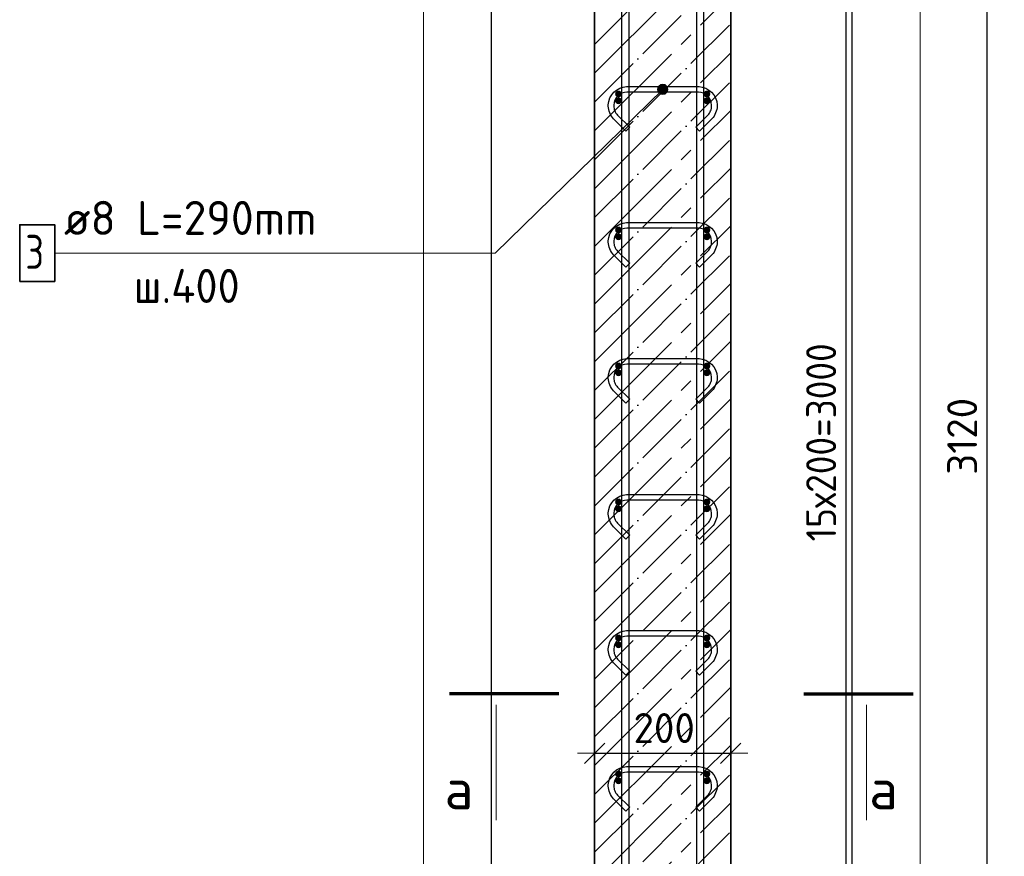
# Model space of a CAD drawing. Header units: millimetres. Extents: x -2995 to 60896, y -2809 to 57831.
# Tile 126 of 169: x 58653 to 60100, y 23691 to 24921. Entities that reach past the tile are written whole.
import ezdxf

# ---------------------------------------------------------------- set-up
doc = ezdxf.new("R2010")
doc.units = ezdxf.units.MM
doc.header["$PDMODE"] = 65
doc.linetypes.add('______11', pattern=[100, 80, -10, 0, -10])
doc.linetypes.add('______5', pattern=[220, 160, -20, 20, -20])
for name, color, linetype, lineweight in [('Standard', 7, 'Continuous', 25), ('Арм.стержн. Арматура края', 96, 'Continuous', 35), ('Арм.стержн. вертикальными 1', 22, 'Continuous', 35), ('Арм.стержн.горизонт. 1', 180, 'Continuous', 35), ('Размерная линия_ общее', 7, 'Continuous', 13)]:
    doc.layers.add(name, color=color, linetype=linetype, lineweight=lineweight)
doc.layers.add('Арм.стержн.Стяжки', color=7, linetype='Continuous', lineweight=35, true_color=0x501e0f)
doc.styles.add('ISOCPEUR', font='ISOCPEUR')
doc.dimstyles.new('DIMSTYLE_5', dxfattribs={"dimtxt": 44, "dimasz": 50, "dimexe": 0, "dimexo": 0, "dimgap": 22, "dimtad": 2, "dimdec": 0, "dimrnd": 5, "dimzin": 12, "dimdsep": 46, "dimtxsty": 'ISOCPEUR', "dimblk1": 'ALL_ML_STRICH', "dimblk2": 'ALL_ML_STRICH', "dimsah": 1, "dimcen": 0, "dimclrd": 7, "dimclre": 256, "dimclrt": 7, "dimadec": 0, "dimazin": 0, "dimtfac": 1, "dimtdec": 0, "dimtix": 1, "dimtmove": 2, "dimatfit": 3, "dimfxl": 0, "dimtzin": 0, "dimlwd": 0, "dimlwe": -3, "dimarcsym": 0})

# ---------------------------------------------------------------- blocks, each defined once
blk = doc.blocks.new('ALL_ML_STRICH')
at = {"color": 0, "linetype": 'ByBlock', "lineweight": -2}
for p, q in [((-0.3, -0.3), (0.3, 0.3)), ((0, -0.5), (0, 0.5)), ((-1, 0), (0.5, 0))]:
    blk.add_line(p, q, dxfattribs=at)
blk = doc.blocks.new('*D76')
at = {"layer": 'DEFPOINTS', "color": 7, "linetype": 'Continuous', "lineweight": 13, "transparency": 33554687}
for p in [(59498.2, 23842.6), (59498.2, 23833.1), (59698.2, 23841.7)]:
    blk.add_point(p, dxfattribs=at)
at = {"layer": 'Размерная линия_ общее', "color": 253, "linetype": 'Continuous', "lineweight": -2, "true_color": 0xa0a0a0, "transparency": 33554687}
for p, q in [((59498.2, 23842.6), (59498.2, 23842.6)), ((59698.2, 23842.6), (59698.2, 23842.6))]:
    blk.add_line(p, q, dxfattribs=at)
at = {"layer": 'Размерная линия_ общее', "color": 7, "linetype": 'Continuous', "lineweight": -2, "transparency": 33554687}
blk.add_line((59498.2, 23842.6), (59698.2, 23842.6), dxfattribs=at)
at = {"layer": 'Размерная линия_ общее', "color": 7, "linetype": 'Continuous', "lineweight": 13, "transparency": 33554687, "xscale": 50, "yscale": 50, "zscale": 50, "rotation": 180}
blk.add_blockref('ALL_ML_STRICH', (59498.2, 23842.6), dxfattribs=at)
at = {"layer": 'Размерная линия_ общее', "color": 7, "linetype": 'Continuous', "lineweight": 13, "transparency": 33554687, "xscale": 50, "yscale": 50, "zscale": 50}
blk.add_blockref('ALL_ML_STRICH', (59698.2, 23842.6), dxfattribs=at)
at = {"layer": 'Размерная линия_ общее', "color": 7, "linetype": 'Continuous', "lineweight": 13, "transparency": 33554687, "insert": (59600.4, 23879.6), "char_height": 44, "width": 132, "attachment_point": 5, "style": 'ISOCPEUR'}
blk.add_mtext('\\A1;{200}', dxfattribs=at)
blk = doc.blocks.new('*D119')
at = {"layer": 'DEFPOINTS', "color": 7, "linetype": 'Continuous', "lineweight": 13, "transparency": 33554687}
for p in [(59663.2, 25802), (59663.2, 22802), (59868.2, 22802)]:
    blk.add_point(p, dxfattribs=at)
at = {"layer": 'Размерная линия_ общее', "color": 253, "linetype": 'Continuous', "lineweight": -2, "true_color": 0xa0a0a0, "transparency": 33554687}
for p, q in [((59683.2, 25802), (59868.2, 25802)), ((59683.2, 22802), (59868.2, 22802))]:
    blk.add_line(p, q, dxfattribs=at)
at = {"layer": 'Размерная линия_ общее', "color": 7, "linetype": 'Continuous', "lineweight": -2, "transparency": 33554687}
blk.add_line((59868.2, 22802), (59868.2, 25802), dxfattribs=at)
at = {"layer": 'Размерная линия_ общее', "color": 7, "linetype": 'Continuous', "lineweight": 13, "transparency": 33554687, "xscale": 50, "yscale": 50, "zscale": 50}
for p, rotation in [((59868.2, 25802), 90), ((59868.2, 22802), 270)]:
    blk.add_blockref('ALL_ML_STRICH', p, dxfattribs=dict(at, rotation=rotation))
at = {"layer": 'Размерная линия_ общее', "color": 7, "linetype": 'Continuous', "lineweight": 13, "transparency": 33554687, "insert": (59809.2, 24154), "char_height": 44, "width": 2.2, "attachment_point": 1, "rotation": 90, "line_spacing_factor": 0.60241, "style": 'ISOCPEUR'}
blk.add_mtext('\\W0.91;15х200=3000', dxfattribs=at)
blk = doc.blocks.new('*D121')
at = {"layer": 'DEFPOINTS', "color": 7, "linetype": 'Continuous', "lineweight": 13, "transparency": 33554687}
for p in [(59698.2, 25862), (59746.2, 22742), (60075.5, 22742)]:
    blk.add_point(p, dxfattribs=at)
at = {"layer": 'Размерная линия_ общее', "color": 253, "linetype": 'Continuous', "lineweight": -2, "true_color": 0xa0a0a0, "transparency": 33554687}
for p, q in [((59718.2, 25862), (60075.5, 25862)), ((59766.2, 22742), (60075.5, 22742))]:
    blk.add_line(p, q, dxfattribs=at)
at = {"layer": 'Размерная линия_ общее', "color": 7, "linetype": 'Continuous', "lineweight": -2, "transparency": 33554687}
blk.add_line((60075.5, 22742), (60075.5, 25862), dxfattribs=at)
at = {"layer": 'Размерная линия_ общее', "color": 7, "linetype": 'Continuous', "lineweight": 13, "transparency": 33554687, "xscale": 50, "yscale": 50, "zscale": 50}
for p, rotation in [((60075.5, 25862), 90), ((60075.5, 22742), 270)]:
    blk.add_blockref('ALL_ML_STRICH', p, dxfattribs=dict(at, rotation=rotation))
at = {"layer": 'Размерная линия_ общее', "color": 7, "linetype": 'Continuous', "lineweight": 13, "transparency": 33554687, "insert": (60038.5, 24308.6), "char_height": 44, "width": 176, "attachment_point": 5, "rotation": 90, "style": 'ISOCPEUR'}
blk.add_mtext('\\A1;{3120}', dxfattribs=at)

msp = doc.modelspace()

# ---------------------------------------------------------------- hatches: boundary and pattern name
at = {"layer": 'Арм.стержн. Арматура края', "linetype": 'Continuous', "lineweight": 50, "transparency": 33554687}
for points in [[(59538.2, 24812), (59537.9, 24814), (59536.8, 24815.6), (59535.2, 24816.7), (59533.2, 24817), (59531.3, 24816.7), (59529.7, 24815.6), (59528.6, 24814), (59528.2, 24812), (59528.6, 24810.1), (59529.7, 24808.5), (59531.3, 24807.4), (59533.2, 24807), (59535.2, 24807.4), (59536.8, 24808.5), (59537.9, 24810.1)], [(59668.2, 24812), (59667.9, 24814), (59666.8, 24815.6), (59665.2, 24816.7), (59663.2, 24817), (59661.3, 24816.7), (59659.7, 24815.6), (59658.6, 24814), (59658.2, 24812), (59658.6, 24810.1), (59659.7, 24808.5), (59661.3, 24807.4), (59663.2, 24807), (59665.2, 24807.4), (59666.8, 24808.5), (59667.9, 24810.1)], [(59538.2, 24612), (59537.9, 24614), (59536.8, 24615.6), (59535.2, 24616.7), (59533.2, 24617), (59531.3, 24616.7), (59529.7, 24615.6), (59528.6, 24614), (59528.2, 24612), (59528.6, 24610.1), (59529.7, 24608.5), (59531.3, 24607.4), (59533.2, 24607), (59535.2, 24607.4), (59536.8, 24608.5), (59537.9, 24610.1)], [(59668.2, 24612), (59667.9, 24614), (59666.8, 24615.6), (59665.2, 24616.7), (59663.2, 24617), (59661.3, 24616.7), (59659.7, 24615.6), (59658.6, 24614), (59658.2, 24612), (59658.6, 24610.1), (59659.7, 24608.5), (59661.3, 24607.4), (59663.2, 24607), (59665.2, 24607.4), (59666.8, 24608.5), (59667.9, 24610.1)], [(59538.2, 24412), (59537.9, 24414), (59536.8, 24415.6), (59535.2, 24416.7), (59533.2, 24417), (59531.3, 24416.7), (59529.7, 24415.6), (59528.6, 24414), (59528.2, 24412), (59528.6, 24410.1), (59529.7, 24408.5), (59531.3, 24407.4), (59533.2, 24407), (59535.2, 24407.4), (59536.8, 24408.5), (59537.9, 24410.1)], [(59668.2, 24412), (59667.9, 24414), (59666.8, 24415.6), (59665.2, 24416.7), (59663.2, 24417), (59661.3, 24416.7), (59659.7, 24415.6), (59658.6, 24414), (59658.2, 24412), (59658.6, 24410.1), (59659.7, 24408.5), (59661.3, 24407.4), (59663.2, 24407), (59665.2, 24407.4), (59666.8, 24408.5), (59667.9, 24410.1)], [(59538.2, 24212), (59537.9, 24214), (59536.8, 24215.6), (59535.2, 24216.7), (59533.2, 24217), (59531.3, 24216.7), (59529.7, 24215.6), (59528.6, 24214), (59528.2, 24212), (59528.6, 24210.1), (59529.7, 24208.5), (59531.3, 24207.4), (59533.2, 24207), (59535.2, 24207.4), (59536.8, 24208.5), (59537.9, 24210.1)], [(59668.2, 24212), (59667.9, 24214), (59666.8, 24215.6), (59665.2, 24216.7), (59663.2, 24217), (59661.3, 24216.7), (59659.7, 24215.6), (59658.6, 24214), (59658.2, 24212), (59658.6, 24210.1), (59659.7, 24208.5), (59661.3, 24207.4), (59663.2, 24207), (59665.2, 24207.4), (59666.8, 24208.5), (59667.9, 24210.1)], [(59538.2, 24012), (59537.9, 24014), (59536.8, 24015.6), (59535.2, 24016.7), (59533.2, 24017), (59531.3, 24016.7), (59529.7, 24015.6), (59528.6, 24014), (59528.2, 24012), (59528.6, 24010.1), (59529.7, 24008.5), (59531.3, 24007.4), (59533.2, 24007), (59535.2, 24007.4), (59536.8, 24008.5), (59537.9, 24010.1)], [(59668.2, 24012), (59667.9, 24014), (59666.8, 24015.6), (59665.2, 24016.7), (59663.2, 24017), (59661.3, 24016.7), (59659.7, 24015.6), (59658.6, 24014), (59658.2, 24012), (59658.6, 24010.1), (59659.7, 24008.5), (59661.3, 24007.4), (59663.2, 24007), (59665.2, 24007.4), (59666.8, 24008.5), (59667.9, 24010.1)], [(59538.2, 23812), (59537.9, 23814), (59536.8, 23815.6), (59535.2, 23816.7), (59533.2, 23817), (59531.3, 23816.7), (59529.7, 23815.6), (59528.6, 23814), (59528.2, 23812), (59528.6, 23810.1), (59529.7, 23808.5), (59531.3, 23807.4), (59533.2, 23807), (59535.2, 23807.4), (59536.8, 23808.5), (59537.9, 23810.1)], [(59668.2, 23812), (59667.9, 23814), (59666.8, 23815.6), (59665.2, 23816.7), (59663.2, 23817), (59661.3, 23816.7), (59659.7, 23815.6), (59658.6, 23814), (59658.2, 23812), (59658.6, 23810.1), (59659.7, 23808.5), (59661.3, 23807.4), (59663.2, 23807), (59665.2, 23807.4), (59666.8, 23808.5), (59667.9, 23810.1)]]:
    msp.add_hatch(color=4, dxfattribs=at).paths.add_polyline_path(points)
at = {"layer": 'Арм.стержн.горизонт. 1', "linetype": 'Continuous', "lineweight": 50, "transparency": 33554687}
for points in [[(59538.2, 24802), (59537.9, 24804), (59536.8, 24805.6), (59535.2, 24806.7), (59533.2, 24807), (59531.3, 24806.7), (59529.7, 24805.6), (59528.6, 24804), (59528.2, 24802), (59528.6, 24800.1), (59529.7, 24798.5), (59531.3, 24797.4), (59533.2, 24797), (59535.2, 24797.4), (59536.8, 24798.5), (59537.9, 24800.1)], [(59668.2, 24802), (59667.9, 24804), (59666.8, 24805.6), (59665.2, 24806.7), (59663.2, 24807), (59661.3, 24806.7), (59659.7, 24805.6), (59658.6, 24804), (59658.2, 24802), (59658.6, 24800.1), (59659.7, 24798.5), (59661.3, 24797.4), (59663.2, 24797), (59665.2, 24797.4), (59666.8, 24798.5), (59667.9, 24800.1)], [(59538.2, 24602), (59537.9, 24604), (59536.8, 24605.6), (59535.2, 24606.7), (59533.2, 24607), (59531.3, 24606.7), (59529.7, 24605.6), (59528.6, 24604), (59528.2, 24602), (59528.6, 24600.1), (59529.7, 24598.5), (59531.3, 24597.4), (59533.2, 24597), (59535.2, 24597.4), (59536.8, 24598.5), (59537.9, 24600.1)], [(59668.2, 24602), (59667.9, 24604), (59666.8, 24605.6), (59665.2, 24606.7), (59663.2, 24607), (59661.3, 24606.7), (59659.7, 24605.6), (59658.6, 24604), (59658.2, 24602), (59658.6, 24600.1), (59659.7, 24598.5), (59661.3, 24597.4), (59663.2, 24597), (59665.2, 24597.4), (59666.8, 24598.5), (59667.9, 24600.1)], [(59538.2, 24402), (59537.9, 24404), (59536.8, 24405.6), (59535.2, 24406.7), (59533.2, 24407), (59531.3, 24406.7), (59529.7, 24405.6), (59528.6, 24404), (59528.2, 24402), (59528.6, 24400.1), (59529.7, 24398.5), (59531.3, 24397.4), (59533.2, 24397), (59535.2, 24397.4), (59536.8, 24398.5), (59537.9, 24400.1)], [(59668.2, 24402), (59667.9, 24404), (59666.8, 24405.6), (59665.2, 24406.7), (59663.2, 24407), (59661.3, 24406.7), (59659.7, 24405.6), (59658.6, 24404), (59658.2, 24402), (59658.6, 24400.1), (59659.7, 24398.5), (59661.3, 24397.4), (59663.2, 24397), (59665.2, 24397.4), (59666.8, 24398.5), (59667.9, 24400.1)], [(59538.2, 24202), (59537.9, 24204), (59536.8, 24205.6), (59535.2, 24206.7), (59533.2, 24207), (59531.3, 24206.7), (59529.7, 24205.6), (59528.6, 24204), (59528.2, 24202), (59528.6, 24200.1), (59529.7, 24198.5), (59531.3, 24197.4), (59533.2, 24197), (59535.2, 24197.4), (59536.8, 24198.5), (59537.9, 24200.1)], [(59668.2, 24202), (59667.9, 24204), (59666.8, 24205.6), (59665.2, 24206.7), (59663.2, 24207), (59661.3, 24206.7), (59659.7, 24205.6), (59658.6, 24204), (59658.2, 24202), (59658.6, 24200.1), (59659.7, 24198.5), (59661.3, 24197.4), (59663.2, 24197), (59665.2, 24197.4), (59666.8, 24198.5), (59667.9, 24200.1)], [(59538.2, 24002), (59537.9, 24004), (59536.8, 24005.6), (59535.2, 24006.7), (59533.2, 24007), (59531.3, 24006.7), (59529.7, 24005.6), (59528.6, 24004), (59528.2, 24002), (59528.6, 24000.1), (59529.7, 23998.5), (59531.3, 23997.4), (59533.2, 23997), (59535.2, 23997.4), (59536.8, 23998.5), (59537.9, 24000.1)], [(59668.2, 24002), (59667.9, 24004), (59666.8, 24005.6), (59665.2, 24006.7), (59663.2, 24007), (59661.3, 24006.7), (59659.7, 24005.6), (59658.6, 24004), (59658.2, 24002), (59658.6, 24000.1), (59659.7, 23998.5), (59661.3, 23997.4), (59663.2, 23997), (59665.2, 23997.4), (59666.8, 23998.5), (59667.9, 24000.1)], [(59538.2, 23802), (59537.9, 23804), (59536.8, 23805.6), (59535.2, 23806.7), (59533.2, 23807), (59531.3, 23806.7), (59529.7, 23805.6), (59528.6, 23804), (59528.2, 23802), (59528.6, 23800.1), (59529.7, 23798.5), (59531.3, 23797.4), (59533.2, 23797), (59535.2, 23797.4), (59536.8, 23798.5), (59537.9, 23800.1)], [(59668.2, 23802), (59667.9, 23804), (59666.8, 23805.6), (59665.2, 23806.7), (59663.2, 23807), (59661.3, 23806.7), (59659.7, 23805.6), (59658.6, 23804), (59658.2, 23802), (59658.6, 23800.1), (59659.7, 23798.5), (59661.3, 23797.4), (59663.2, 23797), (59665.2, 23797.4), (59666.8, 23798.5), (59667.9, 23800.1)]]:
    msp.add_hatch(color=4, dxfattribs=at).paths.add_polyline_path(points)
at = {"layer": 'Арм.стержн.Стяжки', "linetype": 'Continuous', "lineweight": 13, "transparency": 33554687}
for points in [[(59591, 24817.1), (59600.1, 24811.7), (59591.1, 24820.9)], [(59596.3, 24811.7), (59591, 24817.1), (59592.9, 24813.7)], [(59591, 24817.1), (59596.3, 24811.7), (59600.1, 24811.7)], [(59591.1, 24820.9), (59603.5, 24813.5), (59593, 24824.3)], [(59591.1, 24820.9), (59600.1, 24811.7), (59603.5, 24813.5)], [(59593, 24824.3), (59605.4, 24816.9), (59596.4, 24826.1)], [(59593, 24824.3), (59603.5, 24813.5), (59605.4, 24816.9)], [(59596.4, 24826.1), (59605.4, 24816.9), (59605.5, 24820.7)], [(59596.4, 24826.1), (59605.5, 24820.7), (59600.2, 24826.1)], [(59600.2, 24826.1), (59605.5, 24820.7), (59603.6, 24824.2)]]:
    msp.add_hatch(color=7, dxfattribs=at).paths.add_polyline_path(points)

# ---------------------------------------------------------------- linework, layer by layer
at = {"layer": 'Standard', "color": 52, "linetype": 'Continuous', "lineweight": -3, "transparency": 33554687}
for p, q in [((59346.7, 22396.8), (59346.7, 26102.3)), ((59346.7, 22396.8), (59346.7, 26102.3)), ((59876.7, 22396.8), (59876.7, 26102.3)), ((59876.7, 22396.8), (59876.7, 26102.3))]:
    msp.add_line(p, q, dxfattribs=at)
at = {"layer": 'Standard', "color": 7, "linetype": 'Continuous', "lineweight": 70, "transparency": 33554687}
for p, q in [((59445.7, 23929.7), (59284.9, 23929.7)), ((59805.7, 23929.7), (59966.5, 23929.7))]:
    msp.add_line(p, q, dxfattribs=at)
at = {"layer": 'Standard', "color": 7, "linetype": 'Continuous', "lineweight": 13, "transparency": 33554687}
for p, q in [((59353.4, 23913.7), (59353.4, 23744.1)), ((59897.9, 23913.7), (59897.9, 23744.1))]:
    msp.add_line(p, q, dxfattribs=at)
msp.add_lwpolyline([(59246.7, 22296.8), (59976.7, 22296.8), (59976.7, 26202.3), (59246.7, 26202.3), (59246.7, 22296.8)], dxfattribs=at)
at = {"layer": 'Арм.стержн. вертикальными 1', "color": 4, "linetype": 'Continuous', "lineweight": 25, "transparency": 33554687}
for points in [[(59538.2, 22742), (59538.2, 25953), (59537.6, 25957.5), (59536.1, 25962.1), (59533.8, 25966.3), (59530.9, 25969.7), (59527.5, 25972.6), (59523.3, 25974.9), (59518.7, 25976.4), (59514.2, 25977), (59341.7, 25977), (59341.7, 25987), (59514.9, 25987), (59521, 25986.2), (59527.3, 25984.1), (59533.2, 25980.8), (59538, 25976.8), (59542, 25972), (59545.3, 25966.1), (59547.4, 25959.8), (59548.2, 25953.7), (59548.2, 22742), (59538.2, 22742)], [(59538.2, 22742), (59538.2, 25953), (59537.6, 25957.5), (59536.1, 25962.1), (59533.8, 25966.3), (59530.9, 25969.7), (59527.5, 25972.6), (59523.3, 25974.9), (59518.7, 25976.4), (59514.2, 25977), (59341.7, 25977), (59341.7, 25987), (59514.9, 25987), (59521, 25986.2), (59527.3, 25984.1), (59533.2, 25980.8), (59538, 25976.8), (59542, 25972), (59545.3, 25966.1), (59547.4, 25959.8), (59548.2, 25953.7), (59548.2, 22742), (59538.2, 22742)], [(59648.2, 22742), (59648.2, 25953.7), (59649.1, 25959.8), (59651.2, 25966.1), (59654.5, 25972), (59658.5, 25976.8), (59663.3, 25980.8), (59669.1, 25984.1), (59675.5, 25986.2), (59681.6, 25987), (59881.7, 25987), (59881.7, 25977), (59682.3, 25977), (59677.8, 25976.4), (59673.2, 25974.9), (59669, 25972.6), (59665.6, 25969.7), (59662.7, 25966.3), (59660.4, 25962.1), (59658.9, 25957.5), (59658.2, 25953), (59658.2, 22742), (59648.2, 22742)], [(59648.2, 22742), (59648.2, 25953.7), (59649.1, 25959.8), (59651.2, 25966.1), (59654.5, 25972), (59658.5, 25976.8), (59663.3, 25980.8), (59669.1, 25984.1), (59675.5, 25986.2), (59681.6, 25987), (59881.7, 25987), (59881.7, 25977), (59682.3, 25977), (59677.8, 25976.4), (59673.2, 25974.9), (59669, 25972.6), (59665.6, 25969.7), (59662.7, 25966.3), (59660.4, 25962.1), (59658.9, 25957.5), (59658.2, 25953), (59658.2, 22742), (59648.2, 22742)]]:
    msp.add_lwpolyline(points, dxfattribs=at)
at = {"layer": 'Арм.стержн.Стяжки', "color": 7, "linetype": 'Continuous', "lineweight": 13, "transparency": 33554687}
for p, q in [((59352, 24578.1), (59598.2, 24818.9)), ((59592.9, 24813.7), (59592.9, 24813.7)), ((59593, 24824.3), (59593, 24824.3)), ((59603.5, 24813.5), (59603.5, 24813.5)), ((59603.6, 24824.2), (59603.6, 24824.2)), ((58704.5, 24578.1), (59352, 24578.1))]:
    msp.add_line(p, q, dxfattribs=at)
at = {"layer": 'Арм.стержн.Стяжки', "color": 40, "linetype": 'Continuous', "lineweight": 25, "transparency": 33554687}
for points in [[(59646.8, 24763.2), (59664.7, 24781), (59665.9, 24782.5), (59667, 24784), (59667.9, 24785.6), (59668.7, 24787.3), (59669.3, 24789), (59669.8, 24790.8), (59670.1, 24792.6), (59670.2, 24794.5), (59670.2, 24795.7), (59669.7, 24799.3), (59668.5, 24803), (59666.7, 24806.3), (59664.4, 24809), (59661.6, 24811.3), (59658.3, 24813.2), (59654.6, 24814.4), (59651, 24814.9), (59545.5, 24814.9), (59541.9, 24814.4), (59538.2, 24813.2), (59534.8, 24811.3), (59532.1, 24809), (59529.8, 24806.3), (59528, 24803), (59526.7, 24799.3), (59526.2, 24795.7), (59526.2, 24794.5), (59526.4, 24792.6), (59526.7, 24790.8), (59527.1, 24789), (59527.8, 24787.3), (59528.5, 24785.6), (59529.5, 24784), (59530.6, 24782.5), (59531.8, 24781), (59549.7, 24763.2), (59544, 24757.5), (59526, 24775.6), (59524.3, 24777.5), (59522.8, 24779.6), (59521.5, 24781.9), (59520.4, 24784.2), (59519.5, 24786.6), (59518.8, 24789.1), (59518.4, 24791.7), (59518.2, 24794.2), (59518.2, 24796.2), (59518.9, 24801.1), (59520.6, 24806.2), (59523.2, 24810.9), (59526.4, 24814.7), (59530.3, 24817.9), (59535, 24820.6), (59540, 24822.2), (59544.9, 24822.9), (59651.6, 24822.9), (59656.4, 24822.2), (59661.5, 24820.6), (59666.2, 24817.9), (59670.1, 24814.7), (59673.3, 24810.9), (59675.9, 24806.2), (59677.6, 24801.1), (59678.2, 24796.2), (59678.2, 24794.2), (59678.1, 24791.7), (59677.6, 24789.1), (59677, 24786.6), (59676.1, 24784.2), (59675, 24781.9), (59673.7, 24779.6), (59672.2, 24777.5), (59670.5, 24775.6), (59652.5, 24757.5), (59646.8, 24763.2)], [(59646.8, 24563.2), (59664.7, 24581), (59665.9, 24582.5), (59667, 24584), (59667.9, 24585.6), (59668.7, 24587.3), (59669.3, 24589), (59669.8, 24590.8), (59670.1, 24592.6), (59670.2, 24594.5), (59670.2, 24595.7), (59669.7, 24599.3), (59668.5, 24603), (59666.7, 24606.3), (59664.4, 24609), (59661.6, 24611.3), (59658.3, 24613.2), (59654.6, 24614.4), (59651, 24614.9), (59545.5, 24614.9), (59541.9, 24614.4), (59538.2, 24613.2), (59534.8, 24611.3), (59532.1, 24609), (59529.8, 24606.3), (59528, 24603), (59526.7, 24599.3), (59526.2, 24595.7), (59526.2, 24594.5), (59526.4, 24592.6), (59526.7, 24590.8), (59527.1, 24589), (59527.8, 24587.3), (59528.5, 24585.6), (59529.5, 24584), (59530.6, 24582.5), (59531.8, 24581), (59549.7, 24563.2), (59544, 24557.5), (59526, 24575.6), (59524.3, 24577.5), (59522.8, 24579.6), (59521.5, 24581.9), (59520.4, 24584.2), (59519.5, 24586.6), (59518.8, 24589.1), (59518.4, 24591.7), (59518.2, 24594.2), (59518.2, 24596.2), (59518.9, 24601.1), (59520.6, 24606.2), (59523.2, 24610.9), (59526.4, 24614.7), (59530.3, 24617.9), (59535, 24620.6), (59540, 24622.2), (59544.9, 24622.9), (59651.6, 24622.9), (59656.4, 24622.2), (59661.5, 24620.6), (59666.2, 24617.9), (59670.1, 24614.7), (59673.3, 24610.9), (59675.9, 24606.2), (59677.6, 24601.1), (59678.2, 24596.2), (59678.2, 24594.2), (59678.1, 24591.7), (59677.6, 24589.1), (59677, 24586.6), (59676.1, 24584.2), (59675, 24581.9), (59673.7, 24579.6), (59672.2, 24577.5), (59670.5, 24575.6), (59652.5, 24557.5), (59646.8, 24563.2)], [(59646.8, 24363.2), (59664.7, 24381), (59665.9, 24382.5), (59667, 24384), (59667.9, 24385.6), (59668.7, 24387.3), (59669.3, 24389), (59669.8, 24390.8), (59670.1, 24392.6), (59670.2, 24394.5), (59670.2, 24395.7), (59669.7, 24399.3), (59668.5, 24403), (59666.7, 24406.3), (59664.4, 24409), (59661.6, 24411.3), (59658.3, 24413.2), (59654.6, 24414.4), (59651, 24414.9), (59545.5, 24414.9), (59541.9, 24414.4), (59538.2, 24413.2), (59534.8, 24411.3), (59532.1, 24409), (59529.8, 24406.3), (59528, 24403), (59526.7, 24399.3), (59526.2, 24395.7), (59526.2, 24394.5), (59526.4, 24392.6), (59526.7, 24390.8), (59527.1, 24389), (59527.8, 24387.3), (59528.5, 24385.6), (59529.5, 24384), (59530.6, 24382.5), (59531.8, 24381), (59549.7, 24363.2), (59544, 24357.5), (59526, 24375.6), (59524.3, 24377.5), (59522.8, 24379.6), (59521.5, 24381.9), (59520.4, 24384.2), (59519.5, 24386.6), (59518.8, 24389.1), (59518.4, 24391.7), (59518.2, 24394.2), (59518.2, 24396.2), (59518.9, 24401.1), (59520.6, 24406.2), (59523.2, 24410.9), (59526.4, 24414.7), (59530.3, 24417.9), (59535, 24420.6), (59540, 24422.2), (59544.9, 24422.9), (59651.6, 24422.9), (59656.4, 24422.2), (59661.5, 24420.6), (59666.2, 24417.9), (59670.1, 24414.7), (59673.3, 24410.9), (59675.9, 24406.2), (59677.6, 24401.1), (59678.2, 24396.2), (59678.2, 24394.2), (59678.1, 24391.7), (59677.6, 24389.1), (59677, 24386.6), (59676.1, 24384.2), (59675, 24381.9), (59673.7, 24379.6), (59672.2, 24377.5), (59670.5, 24375.6), (59652.5, 24357.5), (59646.8, 24363.2)], [(59646.8, 24163.2), (59664.7, 24181), (59665.9, 24182.5), (59667, 24184), (59667.9, 24185.6), (59668.7, 24187.3), (59669.3, 24189), (59669.8, 24190.8), (59670.1, 24192.6), (59670.2, 24194.5), (59670.2, 24195.7), (59669.7, 24199.3), (59668.5, 24203), (59666.7, 24206.3), (59664.4, 24209), (59661.6, 24211.3), (59658.3, 24213.2), (59654.6, 24214.4), (59651, 24214.9), (59545.5, 24214.9), (59541.9, 24214.4), (59538.2, 24213.2), (59534.8, 24211.3), (59532.1, 24209), (59529.8, 24206.3), (59528, 24203), (59526.7, 24199.3), (59526.2, 24195.7), (59526.2, 24194.5), (59526.4, 24192.6), (59526.7, 24190.8), (59527.1, 24189), (59527.8, 24187.3), (59528.5, 24185.6), (59529.5, 24184), (59530.6, 24182.5), (59531.8, 24181), (59549.7, 24163.2), (59544, 24157.5), (59526, 24175.6), (59524.3, 24177.5), (59522.8, 24179.6), (59521.5, 24181.9), (59520.4, 24184.2), (59519.5, 24186.6), (59518.8, 24189.1), (59518.4, 24191.7), (59518.2, 24194.2), (59518.2, 24196.2), (59518.9, 24201.1), (59520.6, 24206.2), (59523.2, 24210.9), (59526.4, 24214.7), (59530.3, 24217.9), (59535, 24220.6), (59540, 24222.2), (59544.9, 24222.9), (59651.6, 24222.9), (59656.4, 24222.2), (59661.5, 24220.6), (59666.2, 24217.9), (59670.1, 24214.7), (59673.3, 24210.9), (59675.9, 24206.2), (59677.6, 24201.1), (59678.2, 24196.2), (59678.2, 24194.2), (59678.1, 24191.7), (59677.6, 24189.1), (59677, 24186.6), (59676.1, 24184.2), (59675, 24181.9), (59673.7, 24179.6), (59672.2, 24177.5), (59670.5, 24175.6), (59652.5, 24157.5), (59646.8, 24163.2)], [(59646.8, 23963.2), (59664.7, 23981), (59665.9, 23982.5), (59667, 23984), (59667.9, 23985.6), (59668.7, 23987.3), (59669.3, 23989), (59669.8, 23990.8), (59670.1, 23992.6), (59670.2, 23994.5), (59670.2, 23995.7), (59669.7, 23999.3), (59668.5, 24003), (59666.7, 24006.3), (59664.4, 24009), (59661.6, 24011.3), (59658.3, 24013.2), (59654.6, 24014.4), (59651, 24014.9), (59545.5, 24014.9), (59541.9, 24014.4), (59538.2, 24013.2), (59534.8, 24011.3), (59532.1, 24009), (59529.8, 24006.3), (59528, 24003), (59526.7, 23999.3), (59526.2, 23995.7), (59526.2, 23994.5), (59526.4, 23992.6), (59526.7, 23990.8), (59527.1, 23989), (59527.8, 23987.3), (59528.5, 23985.6), (59529.5, 23984), (59530.6, 23982.5), (59531.8, 23981), (59549.7, 23963.2), (59544, 23957.5), (59526, 23975.6), (59524.3, 23977.5), (59522.8, 23979.6), (59521.5, 23981.9), (59520.4, 23984.2), (59519.5, 23986.6), (59518.8, 23989.1), (59518.4, 23991.7), (59518.2, 23994.2), (59518.2, 23996.2), (59518.9, 24001.1), (59520.6, 24006.2), (59523.2, 24010.9), (59526.4, 24014.7), (59530.3, 24017.9), (59535, 24020.6), (59540, 24022.2), (59544.9, 24022.9), (59651.6, 24022.9), (59656.4, 24022.2), (59661.5, 24020.6), (59666.2, 24017.9), (59670.1, 24014.7), (59673.3, 24010.9), (59675.9, 24006.2), (59677.6, 24001.1), (59678.2, 23996.2), (59678.2, 23994.2), (59678.1, 23991.7), (59677.6, 23989.1), (59677, 23986.6), (59676.1, 23984.2), (59675, 23981.9), (59673.7, 23979.6), (59672.2, 23977.5), (59670.5, 23975.6), (59652.5, 23957.5), (59646.8, 23963.2)], [(59646.8, 23763.2), (59664.7, 23781), (59665.9, 23782.5), (59667, 23784), (59667.9, 23785.6), (59668.7, 23787.3), (59669.3, 23789), (59669.8, 23790.8), (59670.1, 23792.6), (59670.2, 23794.5), (59670.2, 23795.7), (59669.7, 23799.3), (59668.5, 23803), (59666.7, 23806.3), (59664.4, 23809), (59661.6, 23811.3), (59658.3, 23813.2), (59654.6, 23814.4), (59651, 23814.9), (59545.5, 23814.9), (59541.9, 23814.4), (59538.2, 23813.2), (59534.8, 23811.3), (59532.1, 23809), (59529.8, 23806.3), (59528, 23803), (59526.7, 23799.3), (59526.2, 23795.7), (59526.2, 23794.5), (59526.4, 23792.6), (59526.7, 23790.8), (59527.1, 23789), (59527.8, 23787.3), (59528.5, 23785.6), (59529.5, 23784), (59530.6, 23782.5), (59531.8, 23781), (59549.7, 23763.2), (59544, 23757.5), (59526, 23775.6), (59524.3, 23777.5), (59522.8, 23779.6), (59521.5, 23781.9), (59520.4, 23784.2), (59519.5, 23786.6), (59518.8, 23789.1), (59518.4, 23791.7), (59518.2, 23794.2), (59518.2, 23796.2), (59518.9, 23801.1), (59520.6, 23806.2), (59523.2, 23810.9), (59526.4, 23814.7), (59530.3, 23817.9), (59535, 23820.6), (59540, 23822.2), (59544.9, 23822.9), (59651.6, 23822.9), (59656.4, 23822.2), (59661.5, 23820.6), (59666.2, 23817.9), (59670.1, 23814.7), (59673.3, 23810.9), (59675.9, 23806.2), (59677.6, 23801.1), (59678.2, 23796.2), (59678.2, 23794.2), (59678.1, 23791.7), (59677.6, 23789.1), (59677, 23786.6), (59676.1, 23784.2), (59675, 23781.9), (59673.7, 23779.6), (59672.2, 23777.5), (59670.5, 23775.6), (59652.5, 23757.5), (59646.8, 23763.2)]]:
    msp.add_lwpolyline(points, dxfattribs=at)
at = {"layer": 'Арм.стержн.Стяжки', "color": 7, "linetype": 'Continuous', "lineweight": 35, "transparency": 33554687}
msp.add_lwpolyline([(58652.9, 24536.4), (58704.5, 24536.4), (58704.5, 24619.8), (58652.9, 24619.8), (58652.9, 24536.4)], dxfattribs=at)
at = {"layer": 'Арм.стержн.Стяжки', "color": 7, "linetype": 'Continuous', "lineweight": 13, "transparency": 33554687}
msp.add_circle((59598.2, 24818.9), 7.5, dxfattribs=at)
at = {"layer": 'Размерная линия_ общее', "color": 7, "linetype": 'Continuous', "lineweight": 35, "transparency": 33554687}
for p, q in [((59498.2, 25862), (59498.2, 22742)), ((59698.2, 22742), (59698.2, 25862))]:
    msp.add_line(p, q, dxfattribs=at)
at = {"layer": 'Размерная линия_ общее', "color": 253, "linetype": '______11', "lineweight": -3, "true_color": 0xababab, "transparency": 33554687}
for p, q in [((59498.2, 24885), (59698.2, 25085)), ((59498.2, 24800.1), (59698.2, 25000.1)), ((59498.2, 24715.3), (59698.2, 24915.3)), ((59498.2, 24630.4), (59698.2, 24830.4)), ((59498.2, 24545.6), (59698.2, 24745.6)), ((59498.2, 24460.7), (59698.2, 24660.7)), ((59498.2, 24375.9), (59698.2, 24575.9)), ((59498.2, 24291), (59698.2, 24491)), ((59498.2, 24206.1), (59698.2, 24406.1)), ((59498.2, 24121.3), (59698.2, 24321.3)), ((59498.2, 24036.4), (59698.2, 24236.4)), ((59498.2, 23951.6), (59698.2, 24151.6)), ((59498.2, 23866.7), (59698.2, 24066.7)), ((59498.2, 23781.9), (59698.2, 23981.9)), ((59498.2, 23697), (59698.2, 23897)), ((59498.2, 23612.2), (59698.2, 23812.2)), ((59498.2, 23527.3), (59698.2, 23727.3))]:
    msp.add_line(p, q, dxfattribs=at)
at = {"layer": 'Размерная линия_ общее', "color": 253, "linetype": '______5', "lineweight": -3, "true_color": 0xababab, "transparency": 33554687}
for p, q in [((59498.2, 24842.5), (59698.2, 25042.5)), ((59498.2, 24757.7), (59698.2, 24957.7)), ((59498.2, 24672.8), (59698.2, 24872.8)), ((59498.2, 24588), (59698.2, 24788)), ((59498.2, 24503.1), (59698.2, 24703.1)), ((59498.2, 24418.3), (59698.2, 24618.3)), ((59498.2, 24333.4), (59698.2, 24533.4)), ((59498.2, 24248.6), (59698.2, 24448.6)), ((59498.2, 24163.7), (59698.2, 24363.7)), ((59498.2, 24078.9), (59698.2, 24278.9)), ((59498.2, 23994), (59698.2, 24194)), ((59498.2, 23909.2), (59698.2, 24109.2)), ((59498.2, 23824.3), (59698.2, 24024.3)), ((59498.2, 23739.5), (59698.2, 23939.5)), ((59498.2, 23654.6), (59698.2, 23854.6)), ((59498.2, 23569.7), (59698.2, 23769.7))]:
    msp.add_line(p, q, dxfattribs=at)

# ---------------------------------------------------------------- texts
at = {"layer": 'Standard', "color": 7, "linetype": 'Continuous', "lineweight": 13, "transparency": 33554687, "char_height": 60, "width": 72, "attachment_point": 7, "style": 'ISOCPEUR'}
for insert in [(59277.5, 23760.1), (59901.8, 23760.1)]:
    msp.add_mtext('\\A1;{\\fISOCPEUR|i0|b0;\\H60.000000;\\W1.000000;\\C7;а}\\P', dxfattribs=dict(at, insert=insert))
at = {"layer": 'Арм.стержн.Стяжки', "color": 7, "linetype": 'Continuous', "lineweight": 25, "transparency": 33554687, "char_height": 50, "attachment_point": 7, "style": 'ISOCPEUR'}
for s, insert, width in [('\\W0.98;ø8 L=290mm ', (58717.9, 24604.8), 429.211), ('\\W0.78;3', (58661.2, 24554.8), 54.401), ('\\W0.95;ш.400 ', (58820.4, 24504.8), 223.706)]:
    msp.add_mtext(s, dxfattribs=dict(at, insert=insert, width=width))

# ---------------------------------------------------------------- dimensions: what is measured, and where the dimension line sits
at = {"layer": 'Размерная линия_ общее', "color": 7, "linetype": 'Continuous', "lineweight": 13, "transparency": 33554687}
dim = msp.add_linear_dim(base=(60075.5, 25862), p1=(59766.2, 22742), p2=(59718.2, 25862), angle=90, dimstyle='DIMSTYLE_5', override={"dimpost": '<>', "dimclrd": 7, "dimclre": 253, "dimclrt": 7, "dimlwd": 0, "dimlwe": 65533}, dxfattribs=at)
dim.commit()
dim.dimension.update_dxf_attribs({"geometry": '*D121', "text_midpoint": (60038.5, 24308.6), "dimtype": 160})
dim = msp.add_linear_dim(base=(59868.2, 25802), p1=(59683.2, 22802), p2=(59683.2, 25802), angle=90, text='\\W0.91;15х200=3000', dimstyle='DIMSTYLE_5', override={"dimpost": '<>', "dimclrd": 7, "dimclre": 253, "dimclrt": 7, "dimlwd": 0, "dimlwe": 65533}, dxfattribs=at)
dim.commit()
dim.dimension.update_dxf_attribs({"geometry": '*D119', "text_midpoint": (59846.2, 24302), "dimtype": 160})
dim = msp.add_linear_dim(base=(59698.2, 23842.6), p1=(59498.2, 23842.6), p2=(59698.2, 23842.6), dimstyle='DIMSTYLE_5', override={"dimpost": '<>', "dimclrd": 7, "dimclre": 253, "dimclrt": 7, "dimlwd": 0, "dimlwe": 65533}, dxfattribs=at)
dim.commit()
dim.dimension.update_dxf_attribs({"geometry": '*D76', "text_midpoint": (59600.4, 23879.6), "dimtype": 160})

doc.saveas('drawing.dxf')
